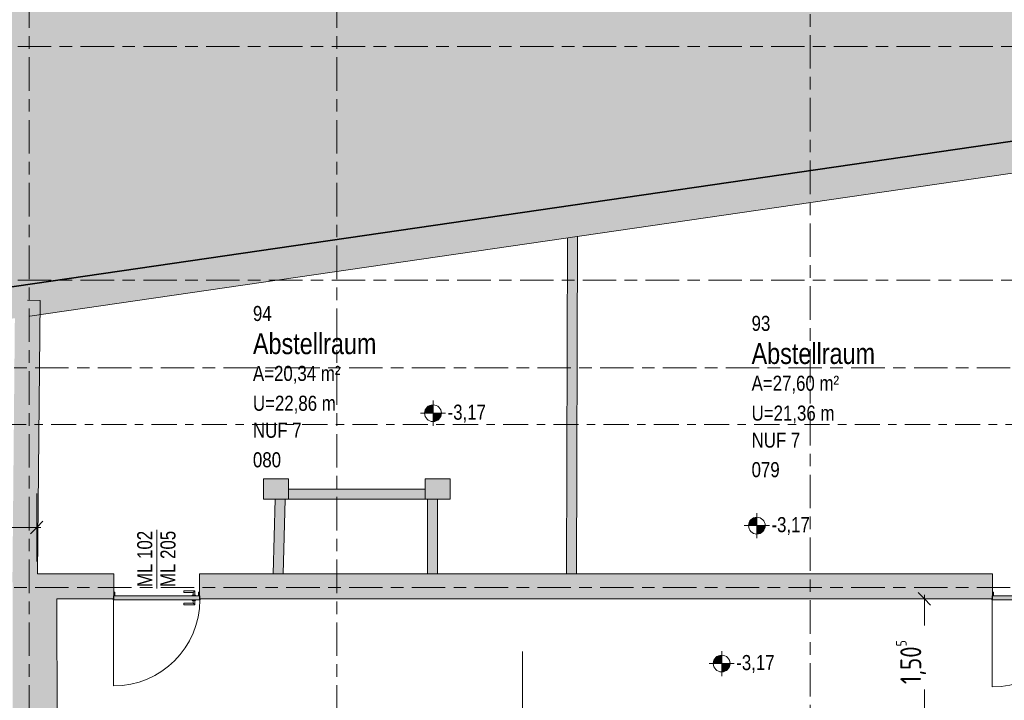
# Model space of a CAD drawing. Header units: metres. Extents: x 2 to 163, y -54 to 869.
# Tile 72 of 78: x 55.95 to 67.71, y 14.38 to 22.51. Entities that reach past the tile are written whole.
import ezdxf

# ---------------------------------------------------------------- set-up
doc = ezdxf.new("R2010")
doc.units = ezdxf.units.M
doc.linetypes.add('_Rasterlinie_', pattern=[0.75, 0.4, -0.1, 0.15, -0.1])
doc.linetypes.add('_Schnittlinie_', pattern=[0.6, 0.3, -0.1, 0.1, -0.1])
for name, color, linetype, lineweight in [('A_Bem', 7, 'Continuous', 5), ('A_Bem-100', 7, 'Continuous', 5), ('A_Hoehenkoten', 124, 'Continuous', 5), ('A_Körper_Form', 7, 'Continuous', 5), ('A_Raster', 128, 'Continuous', 5), ('A_Raum-Txt', 16, 'Continuous', 5), ('A_Symbol-S_A', 172, 'Continuous', 5), ('A_Tragwerksstützen', 7, 'Continuous', 5), ('A_Tuer', 128, 'Continuous', 5), ('A_Türen_Element', 128, 'Continuous', 5), ('A_Türen_Rahmen', 128, 'Continuous', 5), ('A_Wand', 244, 'Continuous', 5), ('A_Wand_Schraff', 1, 'Continuous', 5), ('A_Öffnung', 128, 'Continuous', 5)]:
    doc.layers.add(name, color=color, linetype=linetype, lineweight=lineweight)
doc.styles.add('Arial_1', font='arial.ttf', dxfattribs={"width": 0.8, "height": 0.18})
doc.styles.add('Arial_B', font='txt', dxfattribs={"width": 0.8, "height": 0.25})
doc.styles.add('ISOCPEUR', font='isocpeur.ttf', dxfattribs={"width": 0.8, "height": 0.25})
doc.dimstyles.new('BLB-Standard_2_5_Aussen_maskiert_1', dxfattribs={"dimscale": 0.3048, "dimtxt": 0.248995, "dimasz": 0.492126, "dimexe": 1.32874, "dimexo": 0.0625, "dimgap": 0.032808, "dimtad": 1, "dimrnd": 0.001, "dimzin": 0, "dimdsep": 46, "dimtxsty": 'ISOCPEUR', "dimblk1": 'OBLIQUE', "dimblk2": 'OBLIQUE', "dimsah": 1, "dimcen": 0.09, "dimdle": 0.164042, "dimazin": 0, "dimtfac": 1, "dimtdec": 4, "dimtix": 1, "dimtmove": 0, "dimatfit": 3, "dimfxl": 1.32874, "dimfxlon": 1, "dimtvp": 1, "dimtfill": 1, "dimtolj": 1, "dimtzin": 0, "dimarcsym": 2})

# ---------------------------------------------------------------- blocks, each defined once
blk = doc.blocks.new('TU DF 1 - Stahl-Eckzarge flächenbündig - DL - 1030 x 2040-8580547-AB-E-1 OK FFB')
at = {"layer": 'A_Tuer', "lineweight": 9}
h = blk.add_hatch(color=253, dxfattribs=at)
h.paths.add_polyline_path([(-0.525, 0.16), (-0.525, 0.15), (-0.523, 0.15), (-0.523, 0.158), (-0.52, 0.16)], flags=0)
h.paths.add_polyline_path([(-0.52, 0.16), (-0.522, 0.158), (-0.522, 0.113), (-0.507, 0.113), (-0.507, 0.072), (-0.513, 0.072), (-0.513, 0.08), (-0.515, 0.08), (-0.515, 0.07), (-0.505, 0.07), (-0.505, 0.115), (-0.52, 0.115)], flags=0)
h.paths.add_polyline_path([(0.52, 0.16), (0.52, 0.115), (0.505, 0.115), (0.505, 0.07), (0.515, 0.07), (0.515, 0.08), (0.513, 0.08), (0.513, 0.072), (0.507, 0.072), (0.507, 0.113), (0.522, 0.113), (0.522, 0.158)], flags=0)
h.paths.add_polyline_path([(0.52, 0.16), (0.523, 0.158), (0.523, 0.15), (0.525, 0.15), (0.525, 0.16)], flags=0)
blk.add_hatch(color=253, dxfattribs=at).paths.add_polyline_path([(-0.469, 0.16), (-0.516, 0.16), (-0.516, 0.115), (0.516, 0.115), (0.516, 0.16), (-0.334, 0.16)], flags=0)
at = {"layer": 'A_Tuer', "color": 250, "lineweight": 9}
for p, q in [((-0.47, 0.17), (-0.47, 0.16)), ((-0.47, 0.17), (-0.43, 0.17)), ((-0.46, 0.22), (-0.46, 0.17)), ((-0.33, 0.22), (-0.46, 0.22)), ((-0.46, 0.22), (-0.46, 0.17)), ((-0.33, 0.22), (-0.46, 0.22)), ((-0.44, 0.17), (-0.44, 0.2)), ((-0.44, 0.2), (-0.33, 0.2)), ((-0.44, 0.17), (-0.44, 0.2)), ((-0.44, 0.2), (-0.33, 0.2)), ((-0.43, 0.16), (-0.43, 0.17)), ((-0.33, 0.22), (-0.33, 0.2)), ((-0.33, 0.22), (-0.33, 0.2)), ((-0.47, 0.115), (-0.47, 0.105)), ((-0.43, 0.105), (-0.47, 0.105)), ((-0.46, 0.105), (-0.46, 0.055)), ((-0.46, 0.105), (-0.46, 0.055)), ((-0.46, 0.055), (-0.33, 0.055)), ((-0.46, 0.055), (-0.33, 0.055)), ((-0.44, 0.075), (-0.44, 0.105)), ((-0.44, 0.075), (-0.44, 0.105)), ((-0.33, 0.075), (-0.44, 0.075)), ((-0.33, 0.075), (-0.44, 0.075)), ((-0.43, 0.105), (-0.43, 0.115)), ((-0.33, 0.075), (-0.33, 0.055)), ((-0.33, 0.075), (-0.33, 0.055))]:
    blk.add_line(p, q, dxfattribs=at)
for points in [[(-0.44, 0.2), (-0.44, 0.2), (-0.44, 0.2), (-0.441, 0.201), (-0.441, 0.201), (-0.442, 0.202), (-0.442, 0.202), (-0.443, 0.203), (-0.444, 0.204), (-0.445, 0.205), (-0.446, 0.206), (-0.446, 0.206), (-0.447, 0.207), (-0.447, 0.207), (-0.448, 0.208), (-0.449, 0.209), (-0.449, 0.209), (-0.45, 0.21), (-0.451, 0.211), (-0.451, 0.211), (-0.452, 0.212), (-0.453, 0.213), (-0.453, 0.213), (-0.454, 0.214), (-0.454, 0.214), (-0.455, 0.215), (-0.456, 0.216), (-0.456, 0.216), (-0.457, 0.217), (-0.458, 0.218), (-0.458, 0.218), (-0.459, 0.219), (-0.459, 0.219), (-0.46, 0.22), (-0.46, 0.22), (-0.46, 0.22)], [(-0.44, 0.2), (-0.44, 0.2), (-0.44, 0.2), (-0.441, 0.201), (-0.441, 0.201), (-0.442, 0.202), (-0.442, 0.202), (-0.443, 0.203), (-0.444, 0.204), (-0.445, 0.205), (-0.446, 0.206), (-0.446, 0.206), (-0.447, 0.207), (-0.447, 0.207), (-0.448, 0.208), (-0.449, 0.209), (-0.449, 0.209), (-0.45, 0.21), (-0.451, 0.211), (-0.451, 0.211), (-0.452, 0.212), (-0.453, 0.213), (-0.453, 0.213), (-0.454, 0.214), (-0.454, 0.214), (-0.455, 0.215), (-0.456, 0.216), (-0.456, 0.216), (-0.457, 0.217), (-0.458, 0.218), (-0.458, 0.218), (-0.459, 0.219), (-0.459, 0.219), (-0.46, 0.22), (-0.46, 0.22), (-0.46, 0.22)], [(-0.46, 0.055), (-0.46, 0.055), (-0.46, 0.055), (-0.459, 0.056), (-0.459, 0.056), (-0.458, 0.057), (-0.458, 0.057), (-0.457, 0.058), (-0.456, 0.059), (-0.455, 0.06), (-0.454, 0.061), (-0.454, 0.061), (-0.453, 0.062), (-0.453, 0.062), (-0.452, 0.063), (-0.451, 0.064), (-0.451, 0.064), (-0.45, 0.065), (-0.449, 0.066), (-0.449, 0.066), (-0.448, 0.067), (-0.447, 0.068), (-0.447, 0.068), (-0.446, 0.069), (-0.446, 0.069), (-0.445, 0.07), (-0.444, 0.071), (-0.444, 0.071), (-0.443, 0.072), (-0.442, 0.073), (-0.442, 0.073), (-0.441, 0.074), (-0.441, 0.074), (-0.44, 0.075), (-0.44, 0.075), (-0.44, 0.075)], [(-0.46, 0.055), (-0.46, 0.055), (-0.46, 0.055), (-0.459, 0.056), (-0.459, 0.056), (-0.458, 0.057), (-0.458, 0.057), (-0.457, 0.058), (-0.456, 0.059), (-0.455, 0.06), (-0.454, 0.061), (-0.454, 0.061), (-0.453, 0.062), (-0.453, 0.062), (-0.452, 0.063), (-0.451, 0.064), (-0.451, 0.064), (-0.45, 0.065), (-0.449, 0.066), (-0.449, 0.066), (-0.448, 0.067), (-0.447, 0.068), (-0.447, 0.068), (-0.446, 0.069), (-0.446, 0.069), (-0.445, 0.07), (-0.444, 0.071), (-0.444, 0.071), (-0.443, 0.072), (-0.442, 0.073), (-0.442, 0.073), (-0.441, 0.074), (-0.441, 0.074), (-0.44, 0.075), (-0.44, 0.075), (-0.44, 0.075)]]:
    blk.add_open_spline(points, degree=3, knots=[0, 0, 0, 0, 0.083333, 0.125, 0.166667, 0.208333, 0.229167, 0.25, 0.291667, 0.333333, 0.354167, 0.375, 0.395833, 0.416667, 0.4375, 0.458333, 0.479167, 0.5, 0.520833, 0.541667, 0.5625, 0.583333, 0.604167, 0.625, 0.645833, 0.666667, 0.6875, 0.708333, 0.75, 0.770833, 0.791667, 0.833333, 0.875, 0.916667, 1, 1, 1, 1], dxfattribs=at)
at = {"layer": 'A_Türen_Element', "color": 250, "lineweight": 9}
for p, q in [((-0.516, 0.16), (0.516, 0.16)), ((-0.516, 0.115), (-0.516, 0.16)), ((0.516, 0.16), (0.516, 0.115)), ((0.516, 0.115), (-0.516, 0.115))]:
    blk.add_line(p, q, dxfattribs=at)
at = {"layer": 'A_Türen_Rahmen', "color": 250, "lineweight": 9}
for p, q in [((-0.52, 0.16), (-0.525, 0.16)), ((-0.525, 0.16), (-0.525, 0.15)), ((-0.525, 0.15), (-0.523, 0.15)), ((-0.523, 0.15), (-0.523, 0.158)), ((-0.523, 0.158), (-0.522, 0.158)), ((-0.522, 0.158), (-0.522, 0.113)), ((-0.52, 0.115), (-0.52, 0.16)), ((0.525, 0.16), (0.52, 0.16)), ((0.52, 0.16), (0.52, 0.115)), ((0.522, 0.113), (0.522, 0.158)), ((0.522, 0.158), (0.523, 0.158)), ((0.523, 0.158), (0.523, 0.15)), ((0.523, 0.15), (0.525, 0.15)), ((0.525, 0.15), (0.525, 0.16)), ((-0.522, 0.113), (-0.507, 0.113)), ((-0.505, 0.115), (-0.52, 0.115)), ((-0.513, 0.08), (-0.515, 0.08)), ((-0.515, 0.08), (-0.515, 0.07)), ((-0.515, 0.07), (-0.505, 0.07)), ((-0.513, 0.072), (-0.513, 0.08)), ((-0.507, 0.072), (-0.513, 0.072)), ((-0.507, 0.113), (-0.507, 0.072)), ((-0.505, 0.07), (-0.505, 0.115)), ((0.52, 0.115), (0.505, 0.115)), ((0.505, 0.115), (0.505, 0.07)), ((0.505, 0.07), (0.515, 0.07)), ((0.507, 0.072), (0.507, 0.113)), ((0.507, 0.113), (0.522, 0.113)), ((0.513, 0.072), (0.507, 0.072)), ((0.515, 0.08), (0.513, 0.08)), ((0.513, 0.08), (0.513, 0.072)), ((0.515, 0.07), (0.515, 0.08))]:
    blk.add_line(p, q, dxfattribs=at)
at = {"layer": 'A_Öffnung', "color": 250, "lineweight": 9}
blk.add_line((0.52, 0.16), (0.52, 1.2), dxfattribs=at)
blk.add_arc((0.52, 0.16), 1.04, 90, 180, dxfattribs=at)
blk = doc.blocks.new('TU DF 1 - Stahl-Eckzarge flächenbündig - DL - 1020 x 2040-8580515-AB-E-1 OK FFB')
at = {"layer": 'A_Tuer', "lineweight": 9}
h = blk.add_hatch(color=253, dxfattribs=at)
h.paths.add_polyline_path([(0.515, 0.16), (0.518, 0.158), (0.518, 0.15), (0.52, 0.15), (0.52, 0.16)], flags=0)
h.paths.add_polyline_path([(0.51, 0.07), (0.51, 0.08), (0.508, 0.08), (0.508, 0.072), (0.502, 0.072), (0.502, 0.113), (0.517, 0.113), (0.517, 0.158), (0.515, 0.16), (0.515, 0.115), (0.5, 0.115), (0.5, 0.07)], flags=0)
h.paths.add_polyline_path([(-0.515, 0.16), (-0.52, 0.16), (-0.52, 0.15), (-0.518, 0.15), (-0.518, 0.158)], flags=0)
h.paths.add_polyline_path([(-0.5, 0.07), (-0.5, 0.115), (-0.515, 0.115), (-0.515, 0.16), (-0.517, 0.158), (-0.517, 0.113), (-0.502, 0.113), (-0.502, 0.072), (-0.508, 0.072), (-0.508, 0.08), (-0.51, 0.08), (-0.51, 0.07)], flags=0)
blk.add_hatch(color=253, dxfattribs=at).paths.add_polyline_path([(0.511, 0.115), (0.511, 0.16), (-0.511, 0.16), (-0.511, 0.115), (0.201, 0.115)], flags=0)
at = {"layer": 'A_Tuer', "color": 250, "lineweight": 9}
for p, q in [((-0.465, 0.17), (-0.465, 0.16)), ((-0.465, 0.17), (-0.425, 0.17)), ((-0.455, 0.22), (-0.455, 0.17)), ((-0.325, 0.22), (-0.455, 0.22)), ((-0.455, 0.22), (-0.455, 0.17)), ((-0.325, 0.22), (-0.455, 0.22)), ((-0.435, 0.17), (-0.435, 0.2)), ((-0.435, 0.2), (-0.325, 0.2)), ((-0.435, 0.17), (-0.435, 0.2)), ((-0.435, 0.2), (-0.325, 0.2)), ((-0.425, 0.16), (-0.425, 0.17)), ((-0.325, 0.22), (-0.325, 0.2)), ((-0.325, 0.22), (-0.325, 0.2)), ((-0.465, 0.115), (-0.465, 0.105)), ((-0.425, 0.105), (-0.465, 0.105)), ((-0.455, 0.105), (-0.455, 0.055)), ((-0.455, 0.105), (-0.455, 0.055)), ((-0.455, 0.055), (-0.325, 0.055)), ((-0.455, 0.055), (-0.325, 0.055)), ((-0.435, 0.075), (-0.435, 0.105)), ((-0.435, 0.075), (-0.435, 0.105)), ((-0.325, 0.075), (-0.435, 0.075)), ((-0.325, 0.075), (-0.435, 0.075)), ((-0.425, 0.105), (-0.425, 0.115)), ((-0.325, 0.075), (-0.325, 0.055)), ((-0.325, 0.075), (-0.325, 0.055))]:
    blk.add_line(p, q, dxfattribs=at)
for points in [[(-0.435, 0.2), (-0.435, 0.2), (-0.435, 0.2), (-0.436, 0.201), (-0.436, 0.201), (-0.437, 0.202), (-0.437, 0.202), (-0.438, 0.203), (-0.439, 0.204), (-0.44, 0.205), (-0.441, 0.206), (-0.441, 0.206), (-0.442, 0.207), (-0.442, 0.207), (-0.443, 0.208), (-0.444, 0.209), (-0.444, 0.209), (-0.445, 0.21), (-0.446, 0.211), (-0.446, 0.211), (-0.447, 0.212), (-0.448, 0.213), (-0.448, 0.213), (-0.449, 0.214), (-0.449, 0.214), (-0.45, 0.215), (-0.451, 0.216), (-0.451, 0.216), (-0.452, 0.217), (-0.453, 0.218), (-0.453, 0.218), (-0.454, 0.219), (-0.454, 0.219), (-0.455, 0.22), (-0.455, 0.22), (-0.455, 0.22)], [(-0.435, 0.2), (-0.435, 0.2), (-0.435, 0.2), (-0.436, 0.201), (-0.436, 0.201), (-0.437, 0.202), (-0.437, 0.202), (-0.438, 0.203), (-0.439, 0.204), (-0.44, 0.205), (-0.441, 0.206), (-0.441, 0.206), (-0.442, 0.207), (-0.442, 0.207), (-0.443, 0.208), (-0.444, 0.209), (-0.444, 0.209), (-0.445, 0.21), (-0.446, 0.211), (-0.446, 0.211), (-0.447, 0.212), (-0.448, 0.213), (-0.448, 0.213), (-0.449, 0.214), (-0.449, 0.214), (-0.45, 0.215), (-0.451, 0.216), (-0.451, 0.216), (-0.452, 0.217), (-0.453, 0.218), (-0.453, 0.218), (-0.454, 0.219), (-0.454, 0.219), (-0.455, 0.22), (-0.455, 0.22), (-0.455, 0.22)], [(-0.455, 0.055), (-0.455, 0.055), (-0.455, 0.055), (-0.454, 0.056), (-0.454, 0.056), (-0.453, 0.057), (-0.453, 0.057), (-0.452, 0.058), (-0.451, 0.059), (-0.45, 0.06), (-0.449, 0.061), (-0.449, 0.061), (-0.448, 0.062), (-0.448, 0.062), (-0.447, 0.063), (-0.446, 0.064), (-0.446, 0.064), (-0.445, 0.065), (-0.444, 0.066), (-0.444, 0.066), (-0.443, 0.067), (-0.442, 0.068), (-0.442, 0.068), (-0.441, 0.069), (-0.441, 0.069), (-0.44, 0.07), (-0.439, 0.071), (-0.439, 0.071), (-0.438, 0.072), (-0.437, 0.073), (-0.437, 0.073), (-0.436, 0.074), (-0.436, 0.074), (-0.435, 0.075), (-0.435, 0.075), (-0.435, 0.075)], [(-0.455, 0.055), (-0.455, 0.055), (-0.455, 0.055), (-0.454, 0.056), (-0.454, 0.056), (-0.453, 0.057), (-0.453, 0.057), (-0.452, 0.058), (-0.451, 0.059), (-0.45, 0.06), (-0.449, 0.061), (-0.449, 0.061), (-0.448, 0.062), (-0.448, 0.062), (-0.447, 0.063), (-0.446, 0.064), (-0.446, 0.064), (-0.445, 0.065), (-0.444, 0.066), (-0.444, 0.066), (-0.443, 0.067), (-0.442, 0.068), (-0.442, 0.068), (-0.441, 0.069), (-0.441, 0.069), (-0.44, 0.07), (-0.439, 0.071), (-0.439, 0.071), (-0.438, 0.072), (-0.437, 0.073), (-0.437, 0.073), (-0.436, 0.074), (-0.436, 0.074), (-0.435, 0.075), (-0.435, 0.075), (-0.435, 0.075)]]:
    blk.add_open_spline(points, degree=3, knots=[0, 0, 0, 0, 0.083333, 0.125, 0.166667, 0.208333, 0.229167, 0.25, 0.291667, 0.333333, 0.354167, 0.375, 0.395833, 0.416667, 0.4375, 0.458333, 0.479167, 0.5, 0.520833, 0.541667, 0.5625, 0.583333, 0.604167, 0.625, 0.645833, 0.666667, 0.6875, 0.708333, 0.75, 0.770833, 0.791667, 0.833333, 0.875, 0.916667, 1, 1, 1, 1], dxfattribs=at)
at = {"layer": 'A_Türen_Element', "color": 250, "lineweight": 9}
for p, q in [((-0.511, 0.16), (0.511, 0.16)), ((-0.511, 0.115), (-0.511, 0.16)), ((0.511, 0.16), (0.511, 0.115)), ((0.511, 0.115), (-0.511, 0.115))]:
    blk.add_line(p, q, dxfattribs=at)
at = {"layer": 'A_Türen_Rahmen', "color": 250, "lineweight": 9}
for p, q in [((-0.515, 0.16), (-0.52, 0.16)), ((-0.52, 0.16), (-0.52, 0.15)), ((-0.52, 0.15), (-0.518, 0.15)), ((-0.518, 0.15), (-0.518, 0.158)), ((-0.518, 0.158), (-0.517, 0.158)), ((-0.517, 0.158), (-0.517, 0.113)), ((-0.515, 0.115), (-0.515, 0.16)), ((0.52, 0.16), (0.515, 0.16)), ((0.515, 0.16), (0.515, 0.115)), ((0.517, 0.113), (0.517, 0.158)), ((0.517, 0.158), (0.518, 0.158)), ((0.518, 0.158), (0.518, 0.15)), ((0.518, 0.15), (0.52, 0.15)), ((0.52, 0.15), (0.52, 0.16)), ((-0.517, 0.113), (-0.502, 0.113)), ((-0.5, 0.115), (-0.515, 0.115)), ((-0.508, 0.08), (-0.51, 0.08)), ((-0.51, 0.08), (-0.51, 0.07)), ((-0.51, 0.07), (-0.5, 0.07)), ((-0.508, 0.072), (-0.508, 0.08)), ((-0.502, 0.072), (-0.508, 0.072)), ((-0.502, 0.113), (-0.502, 0.072)), ((-0.5, 0.07), (-0.5, 0.115)), ((0.515, 0.115), (0.5, 0.115)), ((0.5, 0.115), (0.5, 0.07)), ((0.5, 0.07), (0.51, 0.07)), ((0.502, 0.072), (0.502, 0.113)), ((0.502, 0.113), (0.517, 0.113)), ((0.508, 0.072), (0.502, 0.072)), ((0.51, 0.08), (0.508, 0.08)), ((0.508, 0.08), (0.508, 0.072)), ((0.51, 0.07), (0.51, 0.08))]:
    blk.add_line(p, q, dxfattribs=at)
at = {"layer": 'A_Öffnung', "color": 250, "lineweight": 9}
blk.add_line((0.515, 0.16), (0.515, 1.19), dxfattribs=at)
blk.add_arc((0.515, 0.16), 1.03, 90, 180, dxfattribs=at)
blk = doc.blocks.new('Beschriftung Türen DL oder ML - Durchgangslichte mit Kennzeichen-6113498-AB-E-1 OK FFB')
at = {"layer": 'A_Tuer'}
blk.add_line((0, 0.00349), (0, -0.00351), dxfattribs=at)
blk = doc.blocks.new('Höhenkoten - Kreuz gefüllt-6114407-AB-E-1 OK FFB')
at = {"layer": 'A_Hoehenkoten'}
h = blk.add_hatch(color=256, dxfattribs=at)
edge = h.paths.add_edge_path(flags=0)
edge.add_line((0.001, 0.0014), (0, 0.0014))
edge.add_line((0, 0.0014), (0, 0.0024))
edge.add_arc((0, 0.0014), 0.001, 0, 90, ccw=False)
h = blk.add_hatch(color=256, dxfattribs=at)
edge = h.paths.add_edge_path(flags=0)
edge.add_line((-0.001, 0.0014), (0, 0.0014))
edge.add_line((0, 0.0014), (0, 0.0004))
edge.add_arc((0, 0.0014), 0.001, 180, 270, ccw=False)
for p, q in [((0, 0.0029), (0, -0.0001)), ((0, 0.0014), (0, 0.0024)), ((0, 0.0024), (0, 0.0014)), ((0, 0.0024), (0, 0.0014)), ((0, 0.0014), (0, 0.0024)), ((-0.0015, 0.0014), (0.0015, 0.0014)), ((-0.001, 0.0014), (0, 0.0014)), ((0, 0.0014), (-0.001, 0.0014)), ((0, 0.0014), (-0.001, 0.0014)), ((-0.001, 0.0014), (0, 0.0014)), ((0.001, 0.0014), (0, 0.0014)), ((0, 0.0014), (0, 0.0004)), ((0, 0.0004), (0, 0.0014)), ((0, 0.0014), (0.001, 0.0014)), ((0, 0.0014), (0.001, 0.0014)), ((0.001, 0.0014), (0, 0.0014)), ((0, 0.0014), (0, 0.0004)), ((0, 0.0004), (0, 0.0014))]:
    blk.add_line(p, q, dxfattribs=at)
for start, end in [(90, 180), (90, 180), (360, 90), (360, 90), (180, 270), (180, 270), (270, 0), (270, 360)]:
    blk.add_arc((0, 0.0014), 0.001, start, end, dxfattribs=at)
blk = doc.blocks.new('DIMBLOCK283-AB-E-1 OK FFB')
at = {"layer": 'A_Bem-100'}
for p, q in [((51.46, 16.851), (51.46, 16.041)), ((51.46, 16.446), (51.46, 16.851)), ((56.153, 16.851), (56.153, 16.041)), ((56.153, 16.446), (56.153, 16.851)), ((51.46, 16.446), (56.203, 16.446))]:
    blk.add_line(p, q, dxfattribs=at)
at = {"layer": 'A_Bem-100', "lineweight": 9}
for p, q in [((51.46, 16.446), (51.535, 16.521)), ((56.153, 16.446), (56.228, 16.521)), ((51.46, 16.446), (51.385, 16.371)), ((56.153, 16.446), (56.078, 16.371))]:
    blk.add_line(p, q, dxfattribs=at)
at = {"layer": 'A_Bem-100', "color": 0, "insert": (53.512, 16.782), "char_height": 0.25, "width": 0.7081, "attachment_point": 1, "line_spacing_factor": 1.149209, "style": 'ISOCPEUR', "bg_fill": 3, "box_fill_scale": 1.25, "bg_fill_color": 256, "bg_fill_true_color": 13158600, "bg_fill_transparency": 0}
blk.add_mtext('4,69\\A2\\H0.5x;\\S3^  ;\\H2x;', dxfattribs=at)
blk = doc.blocks.new('_Oblique')
at = {"color": 0, "linetype": 'ByBlock', "lineweight": -2}
blk.add_line((-0.5, -0.5), (0.5, 0.5), dxfattribs=at)
blk = doc.blocks.new('DIMBLOCK321-AB-E-1 OK FFB')
at = {"layer": 'A_Bem-100', "lineweight": 9}
for p, q in [((66.758, 15.594), (66.683, 15.669)), ((66.758, 15.594), (66.833, 15.519)), ((66.758, 14.088), (66.683, 14.163)), ((66.758, 14.088), (66.833, 14.013))]:
    blk.add_line(p, q, dxfattribs=at)
at = {"layer": 'A_Bem-100'}
for p, q in [((66.353, 15.594), (67.163, 15.594)), ((66.758, 15.594), (66.353, 15.594)), ((66.758, 14.038), (66.758, 15.644)), ((66.353, 14.088), (67.163, 14.088)), ((66.758, 14.088), (66.353, 14.088))]:
    blk.add_line(p, q, dxfattribs=at)
at = {"layer": 'A_Bem-100', "color": 0, "insert": (66.421, 14.576), "char_height": 0.25, "width": 0.63639, "attachment_point": 1, "rotation": 90, "line_spacing_factor": 1.149209, "style": 'ISOCPEUR', "bg_fill": 3, "box_fill_scale": 1.25, "bg_fill_color": 256, "bg_fill_true_color": 13158600, "bg_fill_transparency": 0}
blk.add_mtext('1,50\\A2\\H0.5x;\\S5^  ;\\H2x;', dxfattribs=at)

msp = doc.modelspace()

# ---------------------------------------------------------------- hatches: boundary and pattern name
at = {"layer": 'A_Körper_Form', "lineweight": 9}
msp.add_hatch(color=254, dxfattribs=at).paths.add_polyline_path([(52.5709, 18.8384), (68.0869, 21.097), (68.0869, 29.5987), (50.6243, 29.5813), (52.4039, 19.76)], flags=0)
at = {"layer": 'A_Tragwerksstützen'}
for points in [[(59.1632, 16.7857), (59.1632, 17.0257), (58.8632, 17.0257), (58.8632, 16.7857)], [(60.7932, 16.7857), (61.0932, 16.7857), (61.0932, 17.0257), (60.7932, 17.0257), (60.7932, 16.9191)]]:
    msp.add_hatch(color=8, dxfattribs=at).paths.add_polyline_path(points, flags=0)
at = {"layer": 'A_Wand_Schraff', "lineweight": 9}
for points in [[(56.0716, 18.9718), (69.1532, 20.8734), (69.1532, 21.2574), (56.0169, 19.3478)], [(62.6036, 15.8938), (62.6155, 19.923), (62.4954, 19.9056), (62.4836, 15.8938)], [(52.3403, 18.4294), (56.0716, 18.9718), (56.0169, 19.3478), (52.2725, 18.8035)], [(56.1636, 15.8909), (56.1942, 19.1584), (56.0442, 19.1598), (56.0716, 18.9718), (55.8922, 18.9457), (55.8636, 15.8938)], [(59.1632, 16.7857), (60.7932, 16.7857), (60.7932, 16.9057), (59.1632, 16.9057)], [(58.9791, 15.8938), (59.0992, 15.8938), (59.1232, 16.7825), (59.0032, 16.7857)], [(60.8232, 15.8938), (60.9432, 15.8938), (60.9432, 16.7857), (60.8232, 16.7857)], [(55.8694, 12.7725), (56.1094, 12.7729), (56.1094, 13.0329), (56.3989, 13.0329), (56.3936, 15.8938), (56.1636, 15.8938), (56.1636, 15.8909), (55.8636, 15.8938), (55.867, 14.0782)]]:
    msp.add_hatch(color=253, dxfattribs=at).paths.add_polyline_path(points, flags=0)
h = msp.add_hatch(color=253, dxfattribs=at)
h.paths.add_polyline_path([(71.6464, 15.5938), (71.6504, 15.5939), (71.6504, 15.6288), (71.6464, 15.6288), (71.6464, 15.5943)], flags=0)
h.paths.add_polyline_path([(71.6434, 15.5938), (71.6444, 15.5945), (71.6444, 15.6308), (71.6514, 15.6308), (71.6504, 15.8938), (68.6039, 15.8938), (68.6049, 15.6308), (68.6109, 15.6308), (68.6119, 15.5938), (71.6414, 15.5938)], flags=0)
h.paths.add_polyline_path([(67.4799, 15.5938), (67.5669, 15.5942), (67.5669, 15.6308), (67.5739, 15.6308), (67.5729, 15.8938), (58.0964, 15.8938), (58.0974, 15.6308), (58.1034, 15.6308), (58.1044, 15.5938), (63.1684, 15.5938)], flags=0)
h.paths.add_polyline_path([(73.0714, 15.5938), (73.0714, 15.8938), (72.6714, 15.8938), (72.6724, 15.6308), (72.6784, 15.6308), (72.6794, 15.5938), (72.8693, 15.5938)], flags=0)
h.paths.add_polyline_path([(67.5729, 15.5938), (67.5729, 15.6288), (67.5689, 15.6288), (67.5689, 15.5938)], flags=0)
h.paths.add_polyline_path([(68.6089, 15.5938), (68.6089, 15.6288), (68.6049, 15.6288), (68.6049, 15.5938)], flags=0)
h.paths.add_polyline_path([(72.6724, 15.5938), (72.6764, 15.5938), (72.6764, 15.6288), (72.6724, 15.6288), (72.6724, 15.5949)], flags=0)
h.paths.add_polyline_path([(57.0694, 15.5938), (57.0694, 15.6308), (57.0764, 15.6308), (57.0764, 15.8938), (56.3936, 15.8938), (56.3942, 15.5938), (57.0684, 15.5938)], flags=0)
h.paths.add_polyline_path([(57.0714, 15.5938), (57.0754, 15.5938), (57.0754, 15.6288), (57.0714, 15.6288)], flags=0)
h.paths.add_polyline_path([(58.1014, 15.5938), (58.1014, 15.6288), (58.0974, 15.6288), (58.0974, 15.5938)], flags=0)

# ---------------------------------------------------------------- linework, layer by layer
at = {"layer": 'A_Körper_Form', "color": 253, "lineweight": 9}
msp.add_line((52.5709, 18.8384), (68.0869, 21.097), dxfattribs=at)
at = {"layer": 'A_Raster', "linetype": '_Rasterlinie_', "lineweight": 9}
for p, q in [((59.7369, 37.0621), (59.7369, -53.073)), ((65.3919, -53.073), (65.3919, 37.0621)), ((15.4272, 22.1916), (87.2847, 22.1916)), ((15.4272, 19.4016), (87.2847, 19.4016)), ((87.2847, 18.3516), (15.4272, 18.3516)), ((87.2847, 15.7316), (15.4272, 15.7316))]:
    msp.add_line(p, q, dxfattribs=at)
at = {"layer": 'A_Raum-Txt'}
msp.add_line((61.955, 14.9669), (61.955, 13.0044), dxfattribs=at)
at = {"layer": 'A_Symbol-S_A', "linetype": '_Schnittlinie_', "lineweight": 9}
msp.add_line((22.7262, 17.6759), (86.0189, 17.6759), dxfattribs=at)
at = {"layer": 'A_Tragwerksstützen', "color": 250, "lineweight": 9}
for p, q in [((59.1632, 17.0257), (58.8632, 17.0257)), ((58.8632, 17.0257), (58.8632, 16.7857)), ((59.1632, 16.7857), (59.1632, 17.0257)), ((61.0932, 17.0257), (60.7932, 17.0257)), ((60.7932, 17.0257), (60.7932, 16.7857)), ((61.0932, 16.7857), (61.0932, 17.0257)), ((58.8632, 16.7857), (59.1632, 16.7857)), ((60.7932, 16.7857), (61.0932, 16.7857))]:
    msp.add_line(p, q, dxfattribs=at)
at = {"layer": 'A_Wand', "color": 250, "lineweight": 9}
for p, q in [((69.1532, 21.2574), (52.5696, 18.8467)), ((56.0716, 18.9718), (68.7732, 20.8182)), ((62.4954, 19.9056), (62.4836, 15.8938)), ((62.6036, 15.8938), (62.6155, 19.923)), ((56.1942, 19.1584), (56.0442, 19.1598)), ((56.1636, 15.8938), (56.1942, 19.1584)), ((60.7932, 16.9057), (59.1632, 16.9057)), ((59.1632, 16.9057), (59.1632, 16.7857)), ((60.7932, 16.7857), (60.7932, 16.9057)), ((59.0032, 16.7857), (58.9791, 15.8938)), ((59.1232, 16.7825), (59.0032, 16.7857)), ((59.0992, 15.8938), (59.1232, 16.7825)), ((59.1632, 16.7857), (60.7932, 16.7857)), ((60.8232, 16.7857), (60.8232, 15.8938)), ((60.9432, 16.7857), (60.8232, 16.7857)), ((60.9432, 15.8938), (60.9432, 16.7857)), ((57.0764, 15.8938), (56.1636, 15.8938)), ((57.0764, 15.6738), (57.0764, 15.8938)), ((67.5739, 15.8938), (58.0964, 15.8938)), ((58.0964, 15.8938), (58.0964, 15.6738)), ((67.5739, 15.6738), (67.5739, 15.8938)), ((57.0764, 15.6308), (57.0764, 15.6638)), ((58.0964, 15.6638), (58.0964, 15.6308)), ((67.5739, 15.6308), (67.5739, 15.6638)), ((56.3989, 13.0329), (56.3942, 15.5938)), ((56.3942, 15.5938), (57.0664, 15.5938)), ((57.0714, 15.5938), (57.0754, 15.5938)), ((58.0974, 15.5938), (58.1014, 15.5938)), ((58.1064, 15.5938), (67.5639, 15.5938)), ((67.5689, 15.5938), (67.5729, 15.5938))]:
    msp.add_line(p, q, dxfattribs=at)

# ---------------------------------------------------------------- block references
at = {"layer": 'A_Hoehenkoten', "extrusion": (0, 0, -1), "xscale": 99.99999999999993, "yscale": 99.99999999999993, "zscale": 99.99999999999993}
for p in [(-60.8878, 17.671), (-64.7571, 16.3283), (-64.3365, 14.6811)]:
    msp.add_blockref('Höhenkoten - Kreuz gefüllt-6114407-AB-E-1 OK FFB', p, dxfattribs=at)
at = {"layer": 'A_Tuer', "xscale": 99.99999999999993, "yscale": 99.99999999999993, "zscale": 99.99999999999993}
msp.add_blockref('Beschriftung Türen DL oder ML - Durchgangslichte mit Kennzeichen-6113498-AB-E-1 OK FFB', (57.5864, 16.0687), dxfattribs=at)
at = {"layer": 'A_Tuer', "color": 250, "lineweight": 9, "rotation": 180}
for name, p in [('TU DF 1 - Stahl-Eckzarge flächenbündig - DL - 1020 x 2040-8580515-AB-E-1 OK FFB', (57.5864, 15.7438)), ('TU DF 1 - Stahl-Eckzarge flächenbündig - DL - 1030 x 2040-8580547-AB-E-1 OK FFB', (68.0889, 15.7438))]:
    msp.add_blockref(name, p, dxfattribs=at)

# ---------------------------------------------------------------- texts
at = {"layer": 'A_Hoehenkoten', "char_height": 0.18, "width": 0.542095, "attachment_point": 1, "line_spacing_factor": 0.941778, "style": 'Arial_1'}
for insert in [(61.0619, 17.9131), (64.9312, 16.5704), (64.5106, 14.9233)]:
    msp.add_mtext('-3,17', dxfattribs=dict(at, insert=insert))
at = {"layer": 'A_Raum-Txt', "attachment_point": 1}
for s, insert, char_height, width, style in [('94', (58.7365, 19.092), 0.18, 0.269367, 'Arial_1'), ('93', (64.694, 18.9742), 0.18, 0.269367, 'Arial_1'), ('Abstellraum', (58.7365, 18.7665), 0.25, 1.949704, 'Arial_B'), ('Abstellraum', (64.694, 18.6488), 0.25, 1.949704, 'Arial_B'), ('A=20,34 m²', (58.7365, 18.3767), 0.18, 1.244219, 'Arial_1'), ('A=27,60 m²', (64.694, 18.259), 0.18, 1.244219, 'Arial_1'), ('U=22,86 m', (58.7365, 18.02), 0.18, 1.180084, 'Arial_1'), ('U=21,36 m', (64.694, 17.9023), 0.18, 1.180084, 'Arial_1'), ('NUF 7', (58.7365, 17.6974), 0.18, 0.692658, 'Arial_1'), ('NUF 7', (64.694, 17.5797), 0.18, 0.692658, 'Arial_1'), ('080', (58.7365, 17.3448), 0.18, 0.40405, 'Arial_1'), ('079', (64.694, 17.2271), 0.18, 0.40405, 'Arial_1')]:
    msp.add_mtext(s, dxfattribs=dict(at, insert=insert, char_height=char_height, width=width, style=style))
at = {"layer": 'A_Tuer', "char_height": 0.18, "width": 0.801687, "attachment_point": 1, "rotation": 90, "style": 'Arial_1'}
for s, insert in [('ML 102', (57.3533, 15.7355)), ('ML 205', (57.6311, 15.7355))]:
    msp.add_mtext(s, dxfattribs=dict(at, insert=insert))

# ---------------------------------------------------------------- next in the draw order: dimensions: what is measured, and where the dimension line sits
at = {"layer": 'A_Bem'}
dim = msp.add_linear_dim(base=(56.1533, 16.4456), p1=(51.4601, 16.8506), p2=(56.1533, 16.8506), text='\\A1;4,69\\Q;{\\A1;{\\H0.5x;\\S3^ ;}}', dimstyle='BLB-Standard_2_5_Aussen_maskiert_1', override={"dimpost": '<>', "dimfxl": 4.693183}, dxfattribs=at)
dim.commit()
dim.dimension.update_dxf_attribs({"geometry": 'DIMBLOCK283-AB-E-1 OK FFB', "text_midpoint": (53.8067, 16.6056)})
dim = msp.add_linear_dim(base=(66.7576, 15.5938), p1=(66.3526, 14.0884), p2=(66.3526, 15.5938), angle=90, text='\\A1;1,50\\Q;{\\A1;{\\H0.5x;\\S5^ ;}}', dimstyle='BLB-Standard_2_5_Aussen_maskiert_1', override={"dimpost": '<>', "dimfxl": 1.5054}, dxfattribs=at)
dim.commit()
dim.dimension.update_dxf_attribs({"geometry": 'DIMBLOCK321-AB-E-1 OK FFB', "text_midpoint": (66.5976, 14.8411)})

# ---------------------------------------------------------------- next in the draw order: linework, layer by layer
at = {"layer": 'A_Raster', "linetype": '_Rasterlinie_', "lineweight": 9}
msp.add_line((56.0619, 37.0621), (56.0619, -53.073), dxfattribs=at)

doc.saveas('drawing.dxf')
